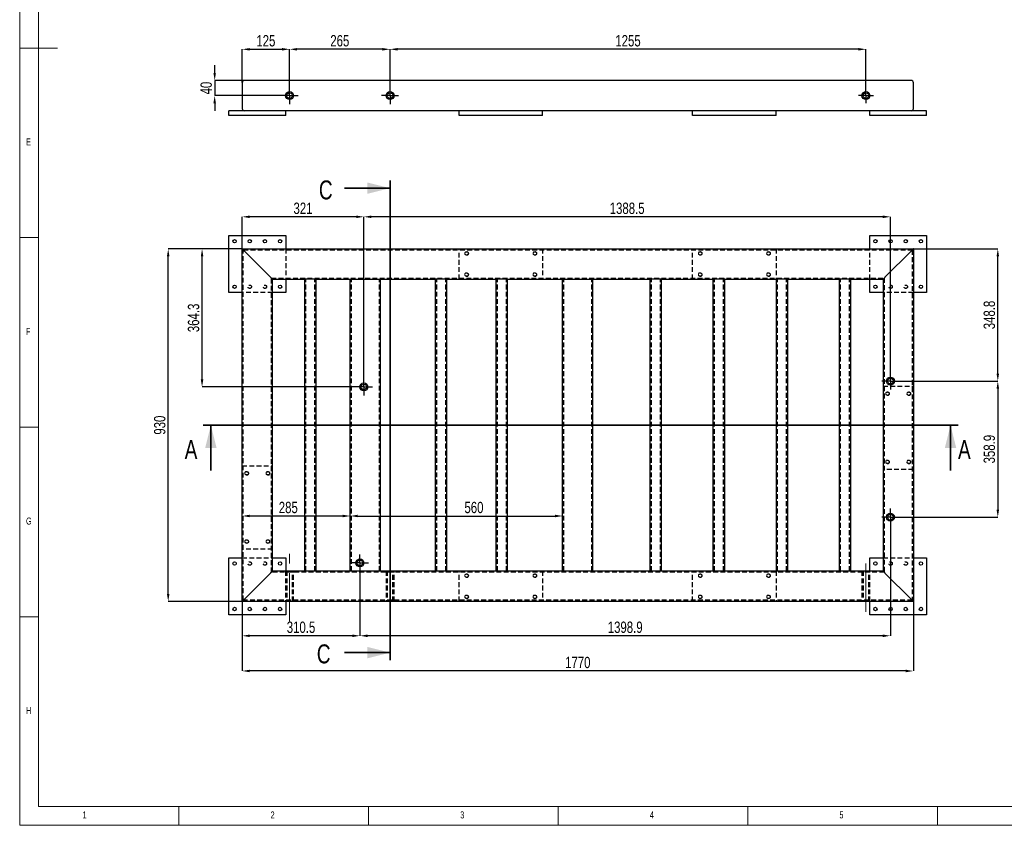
# Model space of a CAD drawing. Header units: millimetres. Extents: x 5 to 589, y 5 to 415.
# Tile 1 of 11: x 5 to 265, y 5 to 217. Entities that reach past the tile are written whole.
import ezdxf

# ---------------------------------------------------------------- set-up
doc = ezdxf.new("R2010")
doc.units = ezdxf.units.MM
doc.header["$PDSIZE"] = -1
doc.linetypes.add('CENTERX2', pattern=[20.32, 12.7, -2.54, 2.54, -2.54])
doc.linetypes.add('HIDDEN', pattern=[1.905, 1.27, -0.635])
for name, color, linetype in [('COTES', 1, 'Continuous'), ('NOTES', 6, 'Continuous'), ('TRAIT-FINS', 9, 'Continuous'), ('TRAIT-MIXTES', 3, 'CENTERX2'), ('TRAIT-TIRET', 2, 'HIDDEN')]:
    doc.layers.add(name, color=color, linetype=linetype)
doc.layers.add('TRAIT-FORT', color=4, linetype='Continuous', lineweight=25)
doc.styles.add('SLDTEXTSTYLE0', font='TXT', dxfattribs={"width": 0.75})
doc.dimstyles.new('SLDDIMSTYLE0', dxfattribs={"dimtxt": 3, "dimasz": 2, "dimexe": 0, "dimexo": 0.0625, "dimgap": 0.75, "dimtad": 1, "dimdec": 0, "dimlfac": 10, "dimrnd": 1e-09, "dimzin": 12, "dimdsep": 46, "dimtxsty": 'SLDTEXTSTYLE0', "dimsah": 1, "dimcen": 0.09, "dimadec": 0, "dimazin": 3, "dimtfac": 1, "dimtdec": 0, "dimtofl": 0, "dimtmove": 0, "dimatfit": 3, "dimfxl": 1, "dimfrac": 2, "dimtolj": 1, "dimtzin": 12, "dimarcsym": 0})
doc.dimstyles.new('SLDDIMSTYLE1', dxfattribs={"dimtxt": 3, "dimasz": 2, "dimexe": 0, "dimexo": 0.0625, "dimgap": 0.75, "dimtad": 1, "dimdec": 1, "dimlfac": 10, "dimrnd": 1e-09, "dimzin": 12, "dimdsep": 46, "dimtxsty": 'SLDTEXTSTYLE0', "dimsah": 1, "dimcen": 0.09, "dimadec": 0, "dimazin": 3, "dimtfac": 1, "dimtdec": 1, "dimtofl": 0, "dimtmove": 0, "dimatfit": 3, "dimfxl": 1, "dimfrac": 2, "dimtolj": 1, "dimtzin": 12, "dimarcsym": 0})
doc.dimstyles.new('SLDDIMSTYLE2', dxfattribs={"dimtxt": 3, "dimasz": 2, "dimexe": 0, "dimexo": 0.0625, "dimgap": 0.75, "dimtad": 1, "dimdec": 0, "dimlfac": 10, "dimrnd": 1e-09, "dimzin": 12, "dimdsep": 46, "dimtxsty": 'SLDTEXTSTYLE0', "dimsah": 1, "dimcen": 0.09, "dimadec": 0, "dimazin": 3, "dimtfac": 1, "dimtdec": 0, "dimtmove": 0, "dimatfit": 0, "dimfxl": 1, "dimfrac": 2, "dimtolj": 1, "dimtzin": 12, "dimarcsym": 0})

# ---------------------------------------------------------------- blocks, each defined once
blk = doc.blocks.new('_D')
at = {"layer": 'COTES', "color": 0, "lineweight": -2, "transparency": 16777216}
for p, q in [((63.6, 157.04), (44.17, 157.04)), ((44.17, 66.04), (44.17, 155.04)), ((63.6, 64.04), (44.17, 64.04))]:
    blk.add_line(p, q, dxfattribs=at)
at = {"layer": 'COTES', "color": 0, "transparency": 16777216}
for points in [[(43.83, 155.04), (44.5, 155.04), (44.17, 157.04)], [(43.83, 66.04), (44.5, 66.04), (44.17, 64.04)]]:
    blk.add_solid(points, dxfattribs=at)
at = {"layer": 'Defpoints', "color": 0, "transparency": 16777216}
for p in [(44.17, 157.04), (63.67, 157.04), (63.67, 64.04)]:
    blk.add_point(p, dxfattribs=at)
at = {"layer": 'COTES', "color": 0, "transparency": 16777216, "insert": (40.42, 110.54), "char_height": 3, "attachment_point": 2, "rotation": 90, "style": 'SLDTEXTSTYLE0'}
blk.add_mtext('\\A1;930', dxfattribs=at)
blk = doc.blocks.new('_D_1')
at = {"layer": 'COTES', "color": 0, "lineweight": -2, "transparency": 16777216}
for p, q in [((92.17, 72.11), (92.17, 86.58)), ((94.17, 86.58), (146.17, 86.58)), ((148.17, 72.11), (148.17, 86.58))]:
    blk.add_line(p, q, dxfattribs=at)
at = {"layer": 'COTES', "color": 0, "transparency": 16777216}
for points in [[(94.17, 86.92), (94.17, 86.25), (92.17, 86.58)], [(146.17, 86.92), (146.17, 86.25), (148.17, 86.58)]]:
    blk.add_solid(points, dxfattribs=at)
at = {"layer": 'Defpoints', "color": 0, "transparency": 16777216}
for p in [(148.17, 86.58), (92.17, 72.04), (148.17, 72.04)]:
    blk.add_point(p, dxfattribs=at)
at = {"layer": 'COTES', "color": 0, "transparency": 16777216, "insert": (124.79, 90.33), "char_height": 3, "attachment_point": 2, "style": 'SLDTEXTSTYLE0'}
blk.add_mtext('\\A1;560', dxfattribs=at)
blk = doc.blocks.new('_D_2')
at = {"layer": 'COTES', "color": 0, "lineweight": -2, "transparency": 16777216}
for p, q in [((63.67, 64.11), (63.67, 86.58)), ((90.17, 86.58), (65.67, 86.58)), ((92.17, 72.11), (92.17, 86.58))]:
    blk.add_line(p, q, dxfattribs=at)
at = {"layer": 'COTES', "color": 0, "transparency": 16777216}
for points in [[(65.67, 86.92), (65.67, 86.25), (63.67, 86.58)], [(90.17, 86.92), (90.17, 86.25), (92.17, 86.58)]]:
    blk.add_solid(points, dxfattribs=at)
at = {"layer": 'Defpoints', "color": 0, "transparency": 16777216}
for p in [(63.67, 86.58), (92.17, 72.04), (63.67, 64.04)]:
    blk.add_point(p, dxfattribs=at)
at = {"layer": 'COTES', "color": 0, "transparency": 16777216, "insert": (75.83, 90.33), "char_height": 3, "attachment_point": 2, "style": 'SLDTEXTSTYLE0'}
blk.add_mtext('\\A1;285', dxfattribs=at)
blk = doc.blocks.new('_D_3')
at = {"layer": 'COTES', "color": 0, "lineweight": -2, "transparency": 16777216}
for p, q in [((63.67, 63.98), (63.67, 45.7)), ((240.67, 63.98), (240.67, 45.7)), ((238.67, 45.7), (65.67, 45.7))]:
    blk.add_line(p, q, dxfattribs=at)
at = {"layer": 'COTES', "color": 0, "transparency": 16777216}
for points in [[(65.67, 46.04), (65.67, 45.37), (63.67, 45.7)], [(238.67, 46.04), (238.67, 45.37), (240.67, 45.7)]]:
    blk.add_solid(points, dxfattribs=at)
at = {"layer": 'Defpoints', "color": 0, "transparency": 16777216}
for p in [(63.67, 64.04), (240.67, 64.04), (63.67, 45.7)]:
    blk.add_point(p, dxfattribs=at)
at = {"layer": 'COTES', "color": 0, "transparency": 16777216, "insert": (152.17, 49.45), "char_height": 3, "attachment_point": 2, "style": 'SLDTEXTSTYLE0'}
blk.add_mtext('\\A1;1770', dxfattribs=at)
blk = doc.blocks.new('_D_4')
at = {"layer": 'COTES', "color": 0, "lineweight": -2, "transparency": 16777216}
for p, q in [((63.67, 157.11), (63.67, 165.49)), ((93.76, 165.49), (65.67, 165.49)), ((95.76, 122.93), (95.76, 165.49))]:
    blk.add_line(p, q, dxfattribs=at)
at = {"layer": 'COTES', "color": 0, "transparency": 16777216}
for points in [[(65.67, 165.83), (65.67, 165.16), (63.67, 165.49)], [(93.76, 165.83), (93.76, 165.16), (95.76, 165.49)]]:
    blk.add_solid(points, dxfattribs=at)
at = {"layer": 'Defpoints', "color": 0, "transparency": 16777216}
for p in [(63.67, 165.49), (63.67, 157.04), (95.76, 122.87)]:
    blk.add_point(p, dxfattribs=at)
at = {"layer": 'COTES', "color": 0, "transparency": 16777216, "insert": (79.71, 169.24), "char_height": 3, "attachment_point": 2, "style": 'SLDTEXTSTYLE0'}
blk.add_mtext('\\A1;321', dxfattribs=at)
blk = doc.blocks.new('_D_5')
at = {"layer": 'COTES', "color": 0, "lineweight": -2, "transparency": 16777216}
for p, q in [((95.76, 122.93), (95.76, 165.49)), ((232.61, 165.49), (97.76, 165.49)), ((234.61, 124.48), (234.61, 165.49))]:
    blk.add_line(p, q, dxfattribs=at)
at = {"layer": 'COTES', "color": 0, "transparency": 16777216}
for points in [[(97.76, 165.83), (97.76, 165.16), (95.76, 165.49)], [(232.61, 165.83), (232.61, 165.16), (234.61, 165.49)]]:
    blk.add_solid(points, dxfattribs=at)
at = {"layer": 'Defpoints', "color": 0, "transparency": 16777216}
for p in [(95.76, 165.49), (95.76, 122.87), (234.61, 124.41)]:
    blk.add_point(p, dxfattribs=at)
at = {"layer": 'COTES', "color": 0, "transparency": 16777216, "insert": (165.19, 169.24), "char_height": 3, "attachment_point": 2, "style": 'SLDTEXTSTYLE0'}
blk.add_mtext('\\A1;1388.5', dxfattribs=at)
blk = doc.blocks.new('_D_6')
at = {"layer": 'COTES', "color": 0, "lineweight": -2, "transparency": 16777216}
for p, q in [((63.6, 157.04), (53.09, 157.04)), ((53.09, 122.62), (53.09, 155.04)), ((93.45, 120.62), (53.09, 120.62))]:
    blk.add_line(p, q, dxfattribs=at)
at = {"layer": 'COTES', "color": 0, "transparency": 16777216}
for points in [[(52.76, 155.04), (53.43, 155.04), (53.09, 157.04)], [(52.76, 122.62), (53.43, 122.62), (53.09, 120.62)]]:
    blk.add_solid(points, dxfattribs=at)
at = {"layer": 'Defpoints', "color": 0, "transparency": 16777216}
for p in [(53.09, 157.04), (63.67, 157.04), (93.51, 120.62)]:
    blk.add_point(p, dxfattribs=at)
at = {"layer": 'COTES', "color": 0, "transparency": 16777216, "insert": (49.34, 138.83), "char_height": 3, "attachment_point": 2, "rotation": 90, "style": 'SLDTEXTSTYLE0'}
blk.add_mtext('\\A1;364.3', dxfattribs=at)
blk = doc.blocks.new('_D_7')
at = {"layer": 'COTES', "color": 0, "lineweight": -2, "transparency": 16777216}
for p, q in [((240.73, 157.04), (262.94, 157.04)), ((262.94, 124.16), (262.94, 155.04)), ((236.92, 122.16), (262.94, 122.16))]:
    blk.add_line(p, q, dxfattribs=at)
at = {"layer": 'COTES', "color": 0, "transparency": 16777216}
for points in [[(262.6, 155.04), (263.27, 155.04), (262.94, 157.04)], [(262.6, 124.16), (263.27, 124.16), (262.94, 122.16)]]:
    blk.add_solid(points, dxfattribs=at)
at = {"layer": 'Defpoints', "color": 0, "transparency": 16777216}
for p in [(240.67, 157.04), (262.94, 157.04), (236.86, 122.16)]:
    blk.add_point(p, dxfattribs=at)
at = {"layer": 'COTES', "color": 0, "transparency": 16777216, "insert": (259.19, 139.6), "char_height": 3, "attachment_point": 2, "rotation": 90, "style": 'SLDTEXTSTYLE0'}
blk.add_mtext('\\A1;348.8', dxfattribs=at)
blk = doc.blocks.new('_D_8')
at = {"layer": 'COTES', "color": 0, "lineweight": -2, "transparency": 16777216}
for p, q in [((236.92, 122.16), (262.94, 122.16)), ((262.94, 120.16), (262.94, 88.27)), ((236.92, 86.27), (262.94, 86.27))]:
    blk.add_line(p, q, dxfattribs=at)
at = {"layer": 'COTES', "color": 0, "transparency": 16777216}
for points in [[(262.6, 120.16), (263.27, 120.16), (262.94, 122.16)], [(262.6, 88.27), (263.27, 88.27), (262.94, 86.27)]]:
    blk.add_solid(points, dxfattribs=at)
at = {"layer": 'Defpoints', "color": 0, "transparency": 16777216}
for p in [(236.86, 122.16), (236.86, 86.27), (262.94, 86.27)]:
    blk.add_point(p, dxfattribs=at)
at = {"layer": 'COTES', "color": 0, "transparency": 16777216, "insert": (259.19, 104.22), "char_height": 3, "attachment_point": 2, "rotation": 90, "style": 'SLDTEXTSTYLE0'}
blk.add_mtext('\\A1;358.9', dxfattribs=at)
blk = doc.blocks.new('_D_9')
at = {"layer": 'COTES', "color": 0, "lineweight": -2, "transparency": 16777216}
for p, q in [((94.72, 71.89), (94.72, 54.99)), ((63.67, 63.98), (63.67, 54.99)), ((92.72, 54.99), (65.67, 54.99))]:
    blk.add_line(p, q, dxfattribs=at)
at = {"layer": 'COTES', "color": 0, "transparency": 16777216}
for points in [[(65.67, 55.32), (65.67, 54.65), (63.67, 54.99)], [(92.72, 55.32), (92.72, 54.65), (94.72, 54.99)]]:
    blk.add_solid(points, dxfattribs=at)
at = {"layer": 'Defpoints', "color": 0, "transparency": 16777216}
for p in [(94.72, 71.96), (63.67, 64.04), (63.67, 54.99)]:
    blk.add_point(p, dxfattribs=at)
at = {"layer": 'COTES', "color": 0, "transparency": 16777216, "insert": (79.19, 58.74), "char_height": 3, "attachment_point": 2, "style": 'SLDTEXTSTYLE0'}
blk.add_mtext('\\A1;310.5', dxfattribs=at)
blk = doc.blocks.new('_D_10')
at = {"layer": 'COTES', "color": 0, "lineweight": -2, "transparency": 16777216}
for p, q in [((234.61, 83.96), (234.61, 54.99)), ((94.72, 71.89), (94.72, 54.99)), ((232.61, 54.99), (96.72, 54.99))]:
    blk.add_line(p, q, dxfattribs=at)
at = {"layer": 'COTES', "color": 0, "transparency": 16777216}
for points in [[(96.72, 55.32), (96.72, 54.65), (94.72, 54.99)], [(232.61, 55.32), (232.61, 54.65), (234.61, 54.99)]]:
    blk.add_solid(points, dxfattribs=at)
at = {"layer": 'Defpoints', "color": 0, "transparency": 16777216}
for p in [(234.61, 84.02), (94.72, 71.96), (94.72, 54.99)]:
    blk.add_point(p, dxfattribs=at)
at = {"layer": 'COTES', "color": 0, "transparency": 16777216, "insert": (164.67, 58.74), "char_height": 3, "attachment_point": 2, "style": 'SLDTEXTSTYLE0'}
blk.add_mtext('\\A1;1398.9', dxfattribs=at)
blk = doc.blocks.new('SW_CENTERMARKSYMBOL_0')
at = {"layer": 'TRAIT-MIXTES', "color": 0}
for p, q in [((-1.2, 0), (-2.25, 0)), ((0, 0), (-1.2, 0)), ((0, 1.2), (0, 2.25)), ((0, 0), (0, 1.2)), ((0, 0), (0, -1.2)), ((0, 0), (1.2, 0)), ((1.2, 0), (2.25, 0)), ((0, -1.2), (0, -2.25))]:
    blk.add_line(p, q, dxfattribs=at)
blk = doc.blocks.new('SW_CENTERMARKSYMBOL_1')
at = {"layer": 'TRAIT-MIXTES', "color": 0}
for p, q in [((-1.2, 0), (-2.25, 0)), ((0, 0), (-1.2, 0)), ((0, 1.2), (0, 2.25)), ((0, 0), (0, 1.2)), ((0, 0), (0, -1.2)), ((0, 0), (1.2, 0)), ((1.2, 0), (2.25, 0)), ((0, -1.2), (0, -2.25))]:
    blk.add_line(p, q, dxfattribs=at)
blk = doc.blocks.new('SW_CENTERMARKSYMBOL_2')
at = {"layer": 'TRAIT-MIXTES', "color": 0}
for p, q in [((-1.2, 0), (-2.25, 0)), ((0, 0), (-1.2, 0)), ((0, 1.2), (0, 2.25)), ((0, 0), (0, 1.2)), ((0, 0), (0, -1.2)), ((0, 0), (1.2, 0)), ((1.2, 0), (2.25, 0)), ((0, -1.2), (0, -2.25))]:
    blk.add_line(p, q, dxfattribs=at)
blk = doc.blocks.new('SW_CENTERMARKSYMBOL_3')
at = {"layer": 'TRAIT-MIXTES', "color": 0}
for p, q in [((-1.2, 0), (-2.25, 0)), ((0, 0), (-1.2, 0)), ((0, 1.2), (0, 2.25)), ((0, 0), (0, 1.2)), ((0, 0), (0, -1.2)), ((0, 0), (1.2, 0)), ((1.2, 0), (2.25, 0)), ((0, -1.2), (0, -2.25))]:
    blk.add_line(p, q, dxfattribs=at)
blk = doc.blocks.new('_D_35')
at = {"layer": 'COTES', "color": 0, "lineweight": -2, "transparency": 16777216}
for p, q in [((63.67, 200.91), (63.67, 209.68)), ((65.67, 209.68), (74.17, 209.68)), ((76.17, 199.76), (76.17, 209.68))]:
    blk.add_line(p, q, dxfattribs=at)
at = {"layer": 'COTES', "color": 0, "transparency": 16777216}
for points in [[(65.67, 210.01), (65.67, 209.34), (63.67, 209.68)], [(74.17, 210.01), (74.17, 209.34), (76.17, 209.68)]]:
    blk.add_solid(points, dxfattribs=at)
at = {"layer": 'Defpoints', "color": 0, "transparency": 16777216}
for p in [(76.17, 209.68), (63.67, 200.85), (76.17, 199.7)]:
    blk.add_point(p, dxfattribs=at)
at = {"layer": 'COTES', "color": 0, "transparency": 16777216, "insert": (69.92, 213.43), "char_height": 3, "attachment_point": 2, "style": 'SLDTEXTSTYLE0'}
blk.add_mtext('\\A1;125', dxfattribs=at)
blk = doc.blocks.new('_D_36')
at = {"layer": 'COTES', "color": 0, "lineweight": -2, "transparency": 16777216}
for p, q in [((102.67, 199.76), (102.67, 209.68)), ((226.17, 209.68), (104.67, 209.68)), ((228.17, 199.46), (228.17, 209.68))]:
    blk.add_line(p, q, dxfattribs=at)
at = {"layer": 'COTES', "color": 0, "transparency": 16777216}
for points in [[(104.67, 210.01), (104.67, 209.34), (102.67, 209.68)], [(226.17, 210.01), (226.17, 209.34), (228.17, 209.68)]]:
    blk.add_solid(points, dxfattribs=at)
at = {"layer": 'Defpoints', "color": 0, "transparency": 16777216}
for p in [(102.67, 209.68), (102.67, 199.7), (228.17, 199.4)]:
    blk.add_point(p, dxfattribs=at)
at = {"layer": 'COTES', "color": 0, "transparency": 16777216, "insert": (165.42, 213.43), "char_height": 3, "attachment_point": 2, "style": 'SLDTEXTSTYLE0'}
blk.add_mtext('\\A1;1255', dxfattribs=at)
blk = doc.blocks.new('_D_37')
at = {"layer": 'COTES', "color": 0, "lineweight": -2, "transparency": 16777216}
for p, q in [((76.17, 199.76), (76.17, 209.68)), ((100.67, 209.68), (78.17, 209.68)), ((102.67, 199.76), (102.67, 209.68))]:
    blk.add_line(p, q, dxfattribs=at)
at = {"layer": 'COTES', "color": 0, "transparency": 16777216}
for points in [[(78.17, 210.01), (78.17, 209.34), (76.17, 209.68)], [(100.67, 210.01), (100.67, 209.34), (102.67, 209.68)]]:
    blk.add_solid(points, dxfattribs=at)
at = {"layer": 'Defpoints', "color": 0, "transparency": 16777216}
for p in [(76.17, 209.68), (76.17, 199.7), (102.67, 199.7)]:
    blk.add_point(p, dxfattribs=at)
at = {"layer": 'COTES', "color": 0, "transparency": 16777216, "insert": (89.42, 213.43), "char_height": 3, "attachment_point": 2, "style": 'SLDTEXTSTYLE0'}
blk.add_mtext('\\A1;265', dxfattribs=at)
blk = doc.blocks.new('_D_38')
at = {"layer": 'COTES', "color": 0, "lineweight": -2, "transparency": 16777216}
for p, q in [((56.42, 203.45), (56.42, 205.45)), ((64.2, 201.45), (56.42, 201.45)), ((56.42, 201.45), (56.42, 197.45)), ((73.85, 197.45), (56.42, 197.45)), ((56.42, 195.45), (56.42, 193.45))]:
    blk.add_line(p, q, dxfattribs=at)
at = {"layer": 'COTES', "color": 0, "transparency": 16777216}
for points in [[(56.09, 203.45), (56.75, 203.45), (56.42, 201.45)], [(56.09, 195.45), (56.75, 195.45), (56.42, 197.45)]]:
    blk.add_solid(points, dxfattribs=at)
at = {"layer": 'Defpoints', "color": 0, "transparency": 16777216}
for p in [(64.27, 201.45), (56.42, 197.45), (73.92, 197.45)]:
    blk.add_point(p, dxfattribs=at)
at = {"layer": 'COTES', "color": 0, "transparency": 16777216, "insert": (52.67, 199.45), "char_height": 3, "attachment_point": 2, "rotation": 90, "style": 'SLDTEXTSTYLE0'}
blk.add_mtext('\\A1;40', dxfattribs=at)
blk = doc.blocks.new('SW_CENTERMARKSYMBOL_4')
at = {"layer": 'TRAIT-MIXTES', "color": 0}
for p, q in [((-1.2, 0), (-2.25, 0)), ((0, 0), (-1.2, 0)), ((0, 1.2), (0, 2.25)), ((0, 0), (0, 1.2)), ((0, 0), (0, -1.2)), ((0, 0), (1.2, 0)), ((1.2, 0), (2.25, 0)), ((0, -1.2), (0, -2.25))]:
    blk.add_line(p, q, dxfattribs=at)
blk = doc.blocks.new('SW_CENTERMARKSYMBOL_5')
at = {"layer": 'TRAIT-MIXTES', "color": 0}
for p, q in [((-1.2, 0), (-2.25, 0)), ((0, 0), (-1.2, 0)), ((0, 1.2), (0, 2.25)), ((0, 0), (0, 1.2)), ((0, 0), (0, -1.2)), ((0, 0), (1.2, 0)), ((1.2, 0), (2.25, 0)), ((0, -1.2), (0, -2.25))]:
    blk.add_line(p, q, dxfattribs=at)
blk = doc.blocks.new('SW_CENTERMARKSYMBOL_6')
at = {"layer": 'TRAIT-MIXTES', "color": 0}
for p, q in [((-1.2, 0), (-1.95, 0)), ((0, 0), (-1.2, 0)), ((0, 1.2), (0, 1.95)), ((0, 0), (0, 1.2)), ((0, 0), (0, -1.2)), ((0, 0), (1.2, 0)), ((1.2, 0), (1.95, 0)), ((0, -1.2), (0, -1.95))]:
    blk.add_line(p, q, dxfattribs=at)

msp = doc.modelspace()

# ---------------------------------------------------------------- linework, layer by layer
at = {"lineweight": 18}
for p, q in [((5, 415), (5, 5)), ((10, 410), (10, 10)), ((5, 210), (15, 210)), ((10, 160), (5, 160)), ((5, 110), (10, 110)), ((102.667, 74.024), (102.667, 61.033)), ((10, 60), (5, 60)), ((10, 10), (584, 10)), ((47, 5), (47, 10)), ((97, 10), (97, 5)), ((147, 5), (147, 10)), ((197, 10), (197, 5)), ((247, 5), (247, 10)), ((5, 5), (589, 5))]:
    msp.add_line(p, q, dxfattribs=at)
at = {"lineweight": 35}
for p, q in [((102.672, 175.042), (102.672, 48.543)), ((90.672, 173.042), (102.672, 173.042)), ((252.471, 110.543), (53.41, 110.543)), ((55.41, 98.543), (55.41, 110.543)), ((250.471, 98.543), (250.471, 110.543)), ((90.672, 50.543), (102.672, 50.543))]:
    msp.add_line(p, q, dxfattribs=at)
for points in [[(102.672, 173.042), (96.672, 174.542), (96.672, 171.542)], [(55.41, 110.543), (53.91, 104.543), (56.91, 104.543)], [(250.471, 110.543), (248.971, 104.543), (251.971, 104.543)], [(102.672, 50.543), (96.672, 52.043), (96.672, 49.043)]]:
    msp.add_solid(points, dxfattribs=at)
at = {"layer": 'TRAIT-FINS', "lineweight": 18}
for centre in [(122.867, 155.843), (140.867, 155.843), (184.467, 155.843), (202.467, 155.843), (122.867, 150.243), (140.867, 150.243), (184.467, 150.243), (202.467, 150.243), (233.867, 118.843), (239.467, 118.843), (233.867, 100.843), (239.467, 100.843), (64.867, 97.843), (70.467, 97.843), (64.867, 79.843), (70.467, 79.843), (122.867, 70.843), (140.867, 70.843), (184.467, 70.843), (202.467, 70.843), (122.867, 65.243), (140.867, 65.243), (184.467, 65.243), (202.467, 65.243)]:
    msp.add_arc(centre, 0.5, 255, 195, dxfattribs=at)
at = {"layer": 'TRAIT-FORT', "lineweight": 25}
for p, q in [((63.667, 200.85), (63.667, 194.05)), ((240.067, 201.45), (64.267, 201.45)), ((240.667, 194.05), (240.667, 200.85)), ((60.167, 192.25), (60.167, 193.45)), ((75.167, 193.45), (60.167, 193.45)), ((75.167, 192.25), (60.167, 192.25)), ((120.867, 193.45), (75.167, 193.45)), ((75.167, 192.25), (75.167, 193.45)), ((120.867, 192.25), (120.867, 193.45)), ((142.867, 193.45), (120.867, 193.45)), ((142.867, 192.25), (120.867, 192.25)), ((182.467, 193.45), (142.867, 193.45)), ((142.867, 192.25), (142.867, 193.45)), ((182.467, 192.25), (182.467, 193.45)), ((204.467, 193.45), (182.467, 193.45)), ((204.467, 192.25), (182.467, 192.25)), ((229.167, 193.45), (204.467, 193.45)), ((204.467, 192.25), (204.467, 193.45)), ((229.167, 192.25), (229.167, 193.45)), ((244.167, 193.45), (229.167, 193.45)), ((244.167, 192.25), (229.167, 192.25)), ((244.167, 192.25), (244.167, 193.45)), ((60.167, 160.544), (75.167, 160.544)), ((60.167, 145.543), (60.167, 160.544)), ((75.167, 160.544), (75.167, 157.044)), ((229.167, 160.544), (244.167, 160.544)), ((229.167, 157.044), (229.167, 160.544)), ((244.167, 160.544), (244.167, 145.543)), ((63.667, 157.044), (240.667, 157.044)), ((64.267, 156.444), (63.667, 157.044)), ((63.667, 64.044), (63.667, 157.044)), ((71.067, 149.643), (64.267, 156.444)), ((240.067, 156.444), (233.267, 149.643)), ((240.667, 157.044), (240.667, 64.044)), ((71.667, 149.043), (71.067, 149.643)), ((71.067, 149.643), (71.667, 149.043)), ((71.667, 149.043), (80.167, 149.043)), ((71.667, 72.043), (71.667, 149.043)), ((75.167, 149.043), (75.167, 145.543)), ((80.167, 72.043), (80.167, 149.043)), ((80.767, 149.043), (80.167, 149.043)), ((82.567, 149.043), (80.767, 149.043)), ((83.167, 149.043), (82.567, 149.043)), ((83.167, 149.043), (92.167, 149.043)), ((83.167, 72.043), (83.167, 149.043)), ((92.167, 72.043), (92.167, 149.043)), ((92.167, 149.043), (92.767, 149.043)), ((92.767, 149.043), (99.567, 149.043)), ((99.567, 149.043), (100.167, 149.043)), ((100.167, 72.043), (100.167, 149.043)), ((100.167, 149.043), (114.667, 149.043)), ((114.667, 72.043), (114.667, 149.043)), ((115.267, 149.043), (114.667, 149.043)), ((117.067, 149.043), (115.267, 149.043)), ((117.667, 149.043), (117.067, 149.043)), ((117.667, 149.043), (130.667, 149.043)), ((117.667, 72.043), (117.667, 149.043)), ((130.667, 72.043), (130.667, 149.043)), ((131.267, 149.043), (130.667, 149.043)), ((133.067, 149.043), (131.267, 149.043)), ((133.667, 149.043), (133.067, 149.043)), ((133.667, 149.043), (148.167, 149.043)), ((133.667, 72.043), (133.667, 149.043)), ((148.167, 72.043), (148.167, 149.043)), ((148.167, 149.043), (148.767, 149.043)), ((148.767, 149.043), (155.567, 149.043)), ((155.567, 149.043), (156.167, 149.043)), ((156.167, 72.043), (156.167, 149.043)), ((156.167, 149.043), (171.292, 149.043)), ((171.292, 72.043), (171.292, 149.043)), ((171.892, 149.043), (171.292, 149.043)), ((173.692, 149.043), (171.892, 149.043)), ((174.292, 149.043), (173.692, 149.043)), ((174.292, 149.043), (187.917, 149.043)), ((174.292, 72.043), (174.292, 149.043)), ((187.917, 72.043), (187.917, 149.043)), ((188.517, 149.043), (187.917, 149.043)), ((190.317, 149.043), (188.517, 149.043)), ((190.917, 149.043), (190.317, 149.043)), ((190.917, 149.043), (204.542, 149.043)), ((190.917, 72.043), (190.917, 149.043)), ((204.542, 72.043), (204.542, 149.043)), ((205.142, 149.043), (204.542, 149.043)), ((206.942, 149.043), (205.142, 149.043)), ((207.542, 149.043), (206.942, 149.043)), ((207.542, 149.043), (221.167, 149.043)), ((207.542, 72.043), (207.542, 149.043)), ((221.167, 72.043), (221.167, 149.043)), ((221.767, 149.043), (221.167, 149.043)), ((223.567, 149.043), (221.767, 149.043)), ((224.167, 149.043), (223.567, 149.043)), ((224.167, 149.043), (232.667, 149.043)), ((224.167, 72.043), (224.167, 149.043)), ((229.167, 145.543), (229.167, 149.043)), ((232.667, 149.043), (232.667, 72.043)), ((63.667, 145.543), (60.167, 145.543)), ((75.167, 145.543), (71.667, 145.543)), ((232.667, 145.543), (229.167, 145.543)), ((244.167, 145.543), (240.667, 145.543)), ((60.167, 60.544), (60.167, 75.543)), ((60.167, 75.543), (63.667, 75.543)), ((71.667, 75.543), (75.167, 75.543)), ((75.167, 75.543), (75.167, 72.043)), ((229.167, 75.543), (232.667, 75.543)), ((229.167, 72.043), (229.167, 75.543)), ((240.667, 75.543), (244.167, 75.543)), ((244.167, 75.543), (244.167, 60.544)), ((71.067, 71.443), (64.267, 64.644)), ((80.167, 72.043), (71.667, 72.043)), ((80.767, 72.043), (80.167, 72.043)), ((82.567, 72.043), (80.767, 72.043)), ((83.167, 72.043), (82.567, 72.043)), ((92.167, 72.043), (83.167, 72.043)), ((92.767, 72.043), (92.167, 72.043)), ((99.567, 72.043), (92.767, 72.043)), ((100.167, 72.043), (99.567, 72.043)), ((114.667, 72.043), (100.167, 72.043)), ((115.267, 72.043), (114.667, 72.043)), ((117.067, 72.043), (115.267, 72.043)), ((117.667, 72.043), (117.067, 72.043)), ((130.667, 72.043), (117.667, 72.043)), ((131.267, 72.043), (130.667, 72.043)), ((133.067, 72.043), (131.267, 72.043)), ((133.667, 72.043), (133.067, 72.043)), ((148.167, 72.043), (133.667, 72.043)), ((148.767, 72.043), (148.167, 72.043)), ((155.567, 72.043), (148.767, 72.043)), ((156.167, 72.043), (155.567, 72.043)), ((171.292, 72.043), (156.167, 72.043)), ((171.892, 72.043), (171.292, 72.043)), ((173.692, 72.043), (171.892, 72.043)), ((174.292, 72.043), (173.692, 72.043)), ((187.917, 72.043), (174.292, 72.043)), ((188.517, 72.043), (187.917, 72.043)), ((190.317, 72.043), (188.517, 72.043)), ((190.917, 72.043), (190.317, 72.043)), ((204.542, 72.043), (190.917, 72.043)), ((205.142, 72.043), (204.542, 72.043)), ((206.942, 72.043), (205.142, 72.043)), ((207.542, 72.043), (206.942, 72.043)), ((221.167, 72.043), (207.542, 72.043)), ((221.767, 72.043), (221.167, 72.043)), ((223.567, 72.043), (221.767, 72.043)), ((224.167, 72.043), (223.567, 72.043)), ((232.667, 72.043), (224.167, 72.043)), ((240.067, 64.644), (233.267, 71.443)), ((240.667, 64.044), (63.667, 64.044)), ((75.167, 64.044), (75.167, 60.544)), ((229.167, 60.544), (229.167, 64.044)), ((75.167, 60.544), (60.167, 60.544)), ((244.167, 60.544), (229.167, 60.544))]:
    msp.add_line(p, q, dxfattribs=at)
at = {"layer": 'TRAIT-FORT', "lineweight": 25, "flags": 128}
for points in [[(63.667, 157.044), (63.679, 157.032), (63.713, 156.998), (63.768, 156.943), (63.843, 156.868), (63.934, 156.777), (64.038, 156.673), (64.15, 156.561), (64.267, 156.444)], [(240.667, 157.044), (240.656, 157.032), (240.621, 156.998), (240.566, 156.943), (240.491, 156.868), (240.401, 156.777), (240.297, 156.673), (240.184, 156.561), (240.067, 156.444)], [(240.067, 156.444), (240.171, 156.548), (240.272, 156.649), (240.367, 156.743), (240.453, 156.829), (240.527, 156.903), (240.587, 156.963), (240.631, 157.007), (240.658, 157.034), (240.667, 157.044)], [(233.267, 149.643), (233.15, 149.526), (233.038, 149.414), (232.934, 149.31), (232.843, 149.219), (232.769, 149.145), (232.713, 149.089), (232.679, 149.055), (232.667, 149.043)], [(232.667, 149.043), (232.679, 149.055), (232.713, 149.089), (232.769, 149.145), (232.843, 149.219), (232.934, 149.31), (233.038, 149.414), (233.15, 149.526), (233.267, 149.643)], [(71.667, 72.043), (71.658, 72.034), (71.631, 72.007), (71.587, 71.963), (71.527, 71.903), (71.453, 71.829), (71.367, 71.744), (71.273, 71.649), (71.171, 71.548), (71.067, 71.443)], [(71.067, 71.443), (71.184, 71.56), (71.297, 71.673), (71.401, 71.777), (71.492, 71.868), (71.566, 71.942), (71.622, 71.998), (71.656, 72.032), (71.667, 72.043)], [(233.267, 71.443), (233.15, 71.56), (233.038, 71.673), (232.934, 71.777), (232.843, 71.868), (232.769, 71.942), (232.713, 71.998), (232.679, 72.032), (232.667, 72.043)], [(232.667, 72.043), (232.679, 72.032), (232.713, 71.998), (232.769, 71.942), (232.843, 71.868), (232.934, 71.777), (233.038, 71.673), (233.15, 71.56), (233.267, 71.443)], [(64.267, 64.644), (64.15, 64.527), (64.038, 64.414), (63.934, 64.31), (63.843, 64.219), (63.768, 64.145), (63.713, 64.089), (63.679, 64.055), (63.667, 64.044)], [(63.667, 64.044), (63.679, 64.055), (63.713, 64.089), (63.768, 64.145), (63.843, 64.219), (63.934, 64.31), (64.038, 64.414), (64.15, 64.527), (64.267, 64.644)], [(240.667, 64.044), (240.656, 64.055), (240.621, 64.089), (240.566, 64.145), (240.491, 64.219), (240.401, 64.31), (240.297, 64.414), (240.184, 64.527), (240.067, 64.644)], [(240.067, 64.644), (240.171, 64.539), (240.272, 64.438), (240.367, 64.343), (240.453, 64.258), (240.527, 64.184), (240.587, 64.124), (240.631, 64.08), (240.658, 64.053), (240.667, 64.044)]]:
    msp.add_lwpolyline(points, dxfattribs=at)
at = {"layer": 'TRAIT-FORT', "lineweight": 25}
for centre, radius in [((76.167, 197.45), 1.05), ((76.167, 197.45), 0.75), ((102.667, 197.45), 1.05), ((102.667, 197.45), 0.75), ((228.167, 197.45), 1.05), ((228.167, 197.45), 0.75), ((61.667, 159.043), 0.45), ((65.667, 159.043), 0.45), ((69.667, 159.043), 0.45), ((73.667, 159.043), 0.45), ((230.667, 159.043), 0.45), ((234.667, 159.043), 0.45), ((238.667, 159.043), 0.45), ((242.667, 159.043), 0.45), ((61.667, 147.043), 0.45), ((73.667, 147.043), 0.45), ((230.667, 147.043), 0.45), ((242.667, 147.043), 0.45), ((234.611, 122.165), 1.05), ((234.611, 122.165), 0.75), ((95.762, 120.615), 1.05), ((95.762, 120.615), 0.75), ((234.611, 86.271), 1.05), ((234.611, 86.271), 0.75), ((61.667, 74.043), 0.45), ((73.667, 74.043), 0.45), ((94.721, 74.206), 1.05), ((94.721, 74.206), 0.75), ((230.667, 74.043), 0.45), ((242.667, 74.043), 0.45), ((61.667, 62.043), 0.45), ((65.667, 62.043), 0.45), ((69.667, 62.043), 0.45), ((73.667, 62.043), 0.45), ((230.667, 62.043), 0.45), ((234.667, 62.043), 0.45), ((238.667, 62.043), 0.45), ((242.667, 62.043), 0.45)]:
    msp.add_circle(centre, radius, dxfattribs=at)
for centre, start, end in [((64.267, 200.85), 90, 180), ((240.067, 200.85), 0, 90), ((64.267, 194.05), 180, 270), ((240.067, 194.05), 270, 0)]:
    msp.add_arc(centre, 0.6, start, end, dxfattribs=at)
at = {"layer": 'TRAIT-MIXTES', "lineweight": 18}
for p, q in [((76.167, 58.839), (76.167, 77.095)), ((228.167, 74.024), (228.167, 58.839))]:
    msp.add_line(p, q, dxfattribs=at)
at = {"layer": 'TRAIT-TIRET'}
for p, q in [((63.967, 156.743), (240.367, 156.743)), ((63.967, 64.343), (63.967, 156.743)), ((75.167, 157.044), (75.167, 149.043)), ((120.867, 149.043), (120.867, 157.044)), ((142.867, 157.044), (142.867, 149.043)), ((182.467, 149.043), (182.467, 157.044)), ((204.467, 157.044), (204.467, 149.043)), ((229.167, 149.043), (229.167, 157.044)), ((240.367, 156.743), (240.367, 64.343)), ((71.367, 149.344), (232.967, 149.344)), ((71.367, 71.744), (71.367, 149.344)), ((80.467, 72.043), (80.467, 149.043)), ((82.867, 72.043), (82.867, 149.043)), ((92.467, 72.043), (92.467, 149.043)), ((99.867, 72.043), (99.867, 149.043)), ((114.967, 72.043), (114.967, 149.043)), ((117.367, 72.043), (117.367, 149.043)), ((130.967, 72.043), (130.967, 149.043)), ((133.367, 72.043), (133.367, 149.043)), ((148.467, 72.043), (148.467, 149.043)), ((155.867, 72.043), (155.867, 149.043)), ((171.592, 72.043), (171.592, 149.043)), ((173.992, 72.043), (173.992, 149.043)), ((188.217, 72.043), (188.217, 149.043)), ((190.617, 72.043), (190.617, 149.043)), ((204.842, 72.043), (204.842, 149.043)), ((207.242, 72.043), (207.242, 149.043)), ((221.467, 72.043), (221.467, 149.043)), ((223.867, 72.043), (223.867, 149.043)), ((232.967, 149.344), (232.967, 71.744)), ((71.667, 145.543), (63.667, 145.543)), ((240.667, 145.543), (232.667, 145.543)), ((232.667, 120.844), (240.667, 120.844)), ((63.667, 99.843), (71.667, 99.843)), ((240.667, 98.844), (232.667, 98.844)), ((71.667, 77.844), (63.667, 77.844)), ((63.667, 75.543), (71.667, 75.543)), ((232.667, 75.543), (240.667, 75.543)), ((232.967, 71.744), (71.367, 71.744)), ((75.117, 72.043), (75.117, 71.744)), ((75.117, 72.043), (75.117, 64.044)), ((75.167, 72.043), (75.167, 64.044)), ((75.417, 72.043), (75.417, 64.044)), ((76.917, 64.044), (76.917, 72.043)), ((77.217, 71.744), (77.217, 72.043)), ((77.217, 64.044), (77.217, 72.043)), ((101.617, 72.043), (101.617, 71.744)), ((101.617, 72.043), (101.617, 64.044)), ((101.917, 72.043), (101.917, 64.044)), ((103.417, 64.044), (103.417, 72.043)), ((103.717, 71.744), (103.717, 72.043)), ((103.717, 64.044), (103.717, 72.043)), ((120.867, 64.044), (120.867, 72.043)), ((142.867, 72.043), (142.867, 64.044)), ((182.467, 64.044), (182.467, 72.043)), ((204.467, 72.043), (204.467, 64.044)), ((227.117, 72.043), (227.117, 71.744)), ((227.117, 72.043), (227.117, 64.044)), ((227.417, 72.043), (227.417, 64.044)), ((228.917, 64.044), (228.917, 72.043)), ((229.167, 64.044), (229.167, 72.043)), ((229.217, 71.744), (229.217, 72.043)), ((229.217, 64.044), (229.217, 72.043)), ((240.367, 64.343), (63.967, 64.343)), ((75.117, 64.343), (75.117, 64.044)), ((77.217, 64.044), (77.217, 64.343)), ((101.617, 64.343), (101.617, 64.044)), ((103.717, 64.044), (103.717, 64.343)), ((227.117, 64.343), (227.117, 64.044)), ((229.217, 64.044), (229.217, 64.343))]:
    msp.add_line(p, q, dxfattribs=at)
for centre in [(122.867, 155.843), (140.867, 155.843), (184.467, 155.843), (202.467, 155.843), (122.867, 150.243), (140.867, 150.243), (184.467, 150.243), (202.467, 150.243), (65.667, 147.043), (69.667, 147.043), (234.667, 147.043), (238.667, 147.043), (233.867, 118.843), (239.467, 118.843), (233.867, 100.843), (239.467, 100.843), (64.867, 97.843), (70.467, 97.843), (64.867, 79.843), (70.467, 79.843), (65.667, 74.043), (69.667, 74.043), (234.667, 74.043), (238.667, 74.043), (122.867, 70.843), (140.867, 70.843), (184.467, 70.843), (202.467, 70.843), (122.867, 65.243), (140.867, 65.243), (184.467, 65.243), (202.467, 65.243)]:
    msp.add_circle(centre, 0.45, dxfattribs=at)

# ---------------------------------------------------------------- block references
at = {"layer": 'TRAIT-MIXTES'}
for name, p in [('SW_CENTERMARKSYMBOL_4', (76.167, 197.45)), ('SW_CENTERMARKSYMBOL_5', (102.667, 197.45)), ('SW_CENTERMARKSYMBOL_6', (228.167, 197.45)), ('SW_CENTERMARKSYMBOL_0', (95.762, 120.615)), ('SW_CENTERMARKSYMBOL_3', (234.611, 122.165)), ('SW_CENTERMARKSYMBOL_2', (234.611, 86.271)), ('SW_CENTERMARKSYMBOL_1', (94.721, 74.206))]:
    msp.add_blockref(name, p, dxfattribs=at)

# ---------------------------------------------------------------- texts
at = {"char_height": 5, "attachment_point": 1, "style": 'SLDTEXTSTYLE0'}
for s, insert in [('C', (83.904, 175.081)), ('A', (48.509, 106.617)), ('A', (252.443, 106.617)), ('C', (83.348, 52.71))]:
    msp.add_mtext(s, dxfattribs=dict(at, insert=insert))
at = {"layer": 'NOTES', "char_height": 1.852, "attachment_point": 1, "style": 'SLDTEXTSTYLE0'}
for s, insert in [('E', (6.667, 186.168)), ('F', (6.667, 136.168)), ('G', (6.667, 86.168)), ('H', (6.667, 36.168)), ('1', (21.583, 8.668)), ('2', (71.167, 8.668)), ('3', (121.167, 8.668)), ('4', (171.167, 8.668)), ('5', (221.167, 8.668))]:
    msp.add_mtext(s, dxfattribs=dict(at, insert=insert))

# ---------------------------------------------------------------- dimensions: what is measured, and where the dimension line sits
at = {"layer": 'COTES'}
for base, p1, p2, dimstyle, picture, middle in [((76.167, 209.676), (63.667, 200.85), (76.167, 199.7), 'SLDDIMSTYLE0', '_D_35', (69.917, 209.676)), ((76.167, 209.676), (102.667, 199.7), (76.167, 199.7), 'SLDDIMSTYLE0', '_D_37', (89.417, 209.676)), ((102.667, 209.676), (228.167, 199.4), (102.667, 199.7), 'SLDDIMSTYLE0', '_D_36', (165.417, 209.676)), ((63.6673, 165.4926), (95.76235, 122.86528), (63.6673, 157.04347), 'SLDDIMSTYLE1', '_D_4', (79.71483, 165.4926)), ((95.762, 165.493), (234.611, 124.415), (95.762, 122.865), 'SLDDIMSTYLE1', '_D_5', (165.187, 165.493)), ((63.667, 86.582), (92.167, 72.043), (63.667, 64.043), 'SLDDIMSTYLE0', '_D_2', (75.827, 86.582)), ((148.167, 86.582), (92.167, 72.043), (148.167, 72.043), 'SLDDIMSTYLE0', '_D_1', (124.795, 86.582)), ((94.721, 54.986), (234.611, 84.021), (94.721, 71.956), 'SLDDIMSTYLE1', '_D_10', (164.666, 54.986)), ((63.667, 54.986), (94.721, 71.956), (63.667, 64.043), 'SLDDIMSTYLE1', '_D_9', (79.194, 54.986)), ((63.667, 45.702), (240.667, 64.043), (63.667, 64.043), 'SLDDIMSTYLE0', '_D_3', (152.167, 45.702))]:
    dim = msp.add_linear_dim(base=base, p1=p1, p2=p2, dimstyle=dimstyle, dxfattribs=at)
    dim.commit()
    dim.dimension.update_dxf_attribs({"geometry": picture, "text_midpoint": middle, "dimtype": 160})
for base, p1, p2, dimstyle, picture, middle in [((56.421, 197.45), (64.267, 201.45), (73.917, 197.45), 'SLDDIMSTYLE2', '_D_38', (56.421, 199.45)), ((44.167, 157.043), (63.667, 64.043), (63.667, 157.043), 'SLDDIMSTYLE0', '_D', (44.167, 110.543)), ((53.094, 157.043), (93.512, 120.615), (63.667, 157.043), 'SLDDIMSTYLE1', '_D_6', (53.094, 138.829)), ((262.938, 157.043), (236.861, 122.165), (240.667, 157.043), 'SLDDIMSTYLE1', '_D_7', (262.938, 139.604)), ((262.938, 86.271), (236.861, 122.165), (236.861, 86.271), 'SLDDIMSTYLE1', '_D_8', (262.938, 104.218))]:
    dim = msp.add_linear_dim(base=base, p1=p1, p2=p2, angle=90, dimstyle=dimstyle, dxfattribs=at)
    dim.commit()
    dim.dimension.update_dxf_attribs({"geometry": picture, "text_midpoint": middle, "dimtype": 160})

doc.saveas('drawing.dxf')
